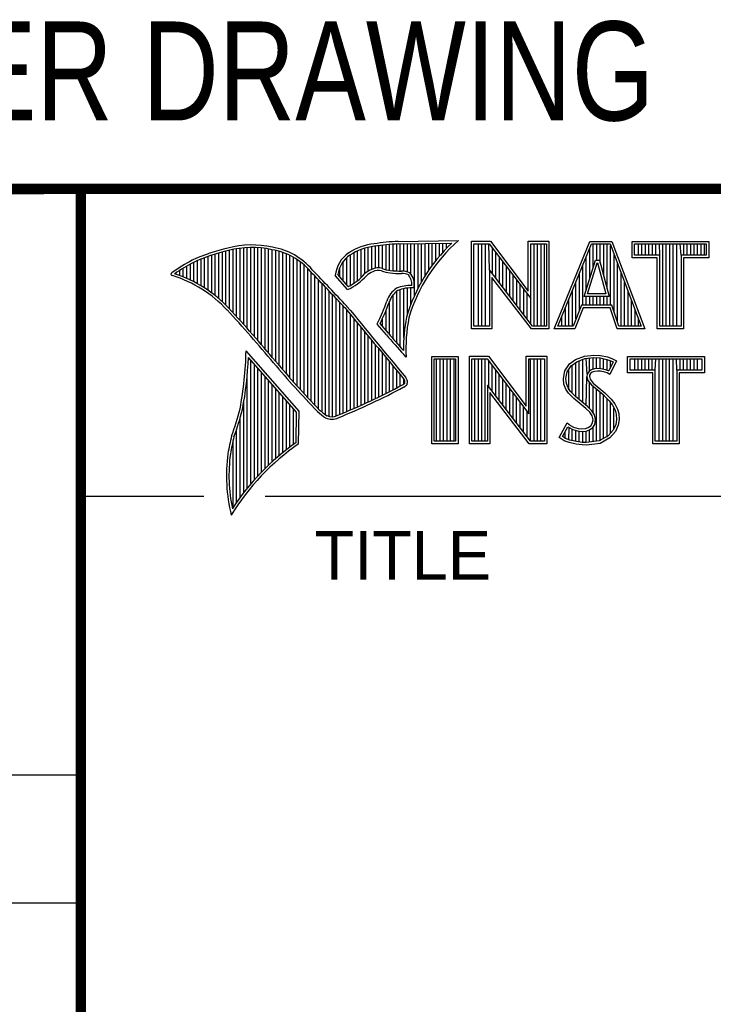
# Model space of a CAD drawing. Header units: inches. Extents: x 0 to 22, y 0 to 17.
# Tile 5 of 30: x 16.3 to 17.6, y 1.4 to 3.3. Entities that reach past the tile are written whole.
import ezdxf
from ezdxf.enums import TextEntityAlignment as Align

# ---------------------------------------------------------------- set-up
doc = ezdxf.new("R2010")
doc.units = ezdxf.units.IN
doc.header["$LTSCALE"] = 1.21
doc.header["$MEASUREMENT"] = 0
doc.layers.get('0').update_dxf_attribs({"linetype": 'CONTINUOUS'})
doc.styles.get("Standard").update_dxf_attribs({"font": 'txt', "width": 0.8})

msp = doc.modelspace()

# ---------------------------------------------------------------- linework, layer by layer
at = {"color": 2, "linetype": 'CONTINUOUS'}
for p, q in [((16.3737, 2.9596), (21.5037, 2.9596)), ((16.3737, 2.9596), (16.3737, 1.2496)), ((16.375, 2.96), (21.5, 2.96)), ((16.9742, 2.8027), (16.9742, 2.8536)), ((16.981, 2.8023), (16.981, 2.854)), ((16.9838, 2.8589), (17.0997, 2.8607)), ((16.9839, 2.8541), (17.087, 2.8557)), ((16.9879, 2.802), (16.9879, 2.8542)), ((16.9947, 2.8019), (16.9947, 2.8543)), ((17.0015, 2.8005), (17.0015, 2.8544)), ((17.0083, 2.7963), (17.0083, 2.8545)), ((17.0152, 2.755), (17.0152, 2.8546)), ((17.022, 2.7691), (17.022, 2.8547)), ((17.0288, 2.7817), (17.0288, 2.8548)), ((17.0357, 2.7931), (17.0357, 2.8549)), ((17.0425, 2.8035), (17.0425, 2.855)), ((17.0493, 2.8131), (17.0493, 2.8551)), ((17.0561, 2.822), (17.0561, 2.8552)), ((17.063, 2.8303), (17.063, 2.8553)), ((17.0698, 2.8381), (17.0698, 2.8554)), ((17.0766, 2.8454), (17.0766, 2.8555)), ((17.1243, 2.8592), (17.1609, 2.8592)), ((17.1243, 2.6915), (17.1243, 2.8592)), ((17.1291, 2.8543), (17.1585, 2.8543)), ((17.1291, 2.6963), (17.1291, 2.8543)), ((17.1381, 2.6963), (17.1381, 2.8543)), ((17.1447, 2.6963), (17.1447, 2.8543)), ((17.1514, 2.6963), (17.1514, 2.8543)), ((17.1589, 2.8042), (17.1581, 2.8543)), ((17.1585, 2.8543), (17.2383, 2.7492)), ((17.1609, 2.8592), (17.2334, 2.7636)), ((17.2334, 2.8592), (17.2732, 2.8592)), ((17.2334, 2.7636), (17.2334, 2.8592)), ((17.2383, 2.8543), (17.2684, 2.8543)), ((17.2383, 2.7492), (17.2383, 2.8543)), ((17.2449, 2.6963), (17.2449, 2.8543)), ((17.2515, 2.6963), (17.2515, 2.8543)), ((17.2582, 2.6963), (17.2582, 2.8543)), ((17.2649, 2.6963), (17.2649, 2.8543)), ((17.2684, 2.8543), (17.2684, 2.6963)), ((17.2732, 2.8592), (17.2732, 2.6915)), ((17.2831, 2.6915), (17.3516, 2.8591)), ((17.2903, 2.6964), (17.3548, 2.8542)), ((17.3516, 2.8591), (17.3938, 2.8591)), ((17.3548, 2.8542), (17.3905, 2.8542)), ((17.3583, 2.8098), (17.3583, 2.8542)), ((17.365, 2.8228), (17.365, 2.8542)), ((17.3717, 2.817), (17.3717, 2.8542)), ((17.3784, 2.7925), (17.3784, 2.8542)), ((17.385, 2.7679), (17.385, 2.8542)), ((17.3905, 2.8542), (17.4504, 2.6964)), ((17.3938, 2.8591), (17.4574, 2.6915)), ((17.4327, 2.8591), (17.5802, 2.8591)), ((17.4327, 2.8278), (17.4327, 2.8591)), ((17.4375, 2.8542), (17.5753, 2.8542)), ((17.4375, 2.8327), (17.4375, 2.8542)), ((17.4451, 2.8327), (17.4451, 2.8542)), ((17.4518, 2.8327), (17.4518, 2.8542)), ((17.4585, 2.8327), (17.4585, 2.8542)), ((17.4652, 2.8327), (17.4652, 2.8542)), ((17.4718, 2.8327), (17.4718, 2.8542)), ((17.4785, 2.8327), (17.4785, 2.8542)), ((17.4859, 2.8327), (17.4852, 2.8542)), ((17.4919, 2.6964), (17.4919, 2.8542)), ((17.4985, 2.6964), (17.4985, 2.8542)), ((17.5052, 2.6964), (17.5052, 2.8542)), ((17.5119, 2.6964), (17.5119, 2.8542)), ((17.5186, 2.6964), (17.5186, 2.8542)), ((17.5269, 2.8327), (17.5252, 2.8542)), ((17.5319, 2.8327), (17.5319, 2.8542)), ((17.5386, 2.8327), (17.5386, 2.8542)), ((17.5453, 2.8327), (17.5453, 2.8542)), ((17.5519, 2.8327), (17.5519, 2.8542)), ((17.5586, 2.8327), (17.5586, 2.8542)), ((17.5653, 2.8327), (17.5653, 2.8542)), ((17.572, 2.8327), (17.572, 2.8542)), ((17.5753, 2.8542), (17.5753, 2.8327)), ((17.5802, 2.8591), (17.5802, 2.8278)), ((16.6329, 2.7549), (16.6329, 2.8347)), ((16.6397, 2.7492), (16.6397, 2.8367)), ((16.6465, 2.7431), (16.6465, 2.8386)), ((16.6533, 2.7366), (16.6533, 2.8403)), ((16.6602, 2.7295), (16.6602, 2.8419)), ((16.667, 2.7221), (16.667, 2.8435)), ((16.6738, 2.7146), (16.6738, 2.8449)), ((16.6806, 2.707), (16.6806, 2.8459)), ((16.6875, 2.6995), (16.6875, 2.8467)), ((16.6943, 2.6918), (16.6943, 2.8472)), ((16.7011, 2.6841), (16.7011, 2.8474)), ((16.708, 2.6764), (16.708, 2.8474)), ((16.7148, 2.6685), (16.7148, 2.847)), ((16.7216, 2.6607), (16.7216, 2.8465)), ((16.7284, 2.6527), (16.7284, 2.8456)), ((16.7353, 2.6447), (16.7353, 2.8445)), ((16.7421, 2.6366), (16.7421, 2.8431)), ((16.7489, 2.6285), (16.7489, 2.8417)), ((16.7557, 2.6204), (16.7557, 2.84)), ((16.7626, 2.6125), (16.7626, 2.8378)), ((16.7694, 2.6046), (16.7694, 2.8352)), ((16.8991, 2.7788), (16.8991, 2.8375)), ((16.9059, 2.7837), (16.9059, 2.8408)), ((16.9128, 2.7896), (16.9128, 2.8436)), ((16.9196, 2.7966), (16.9196, 2.8459)), ((16.9264, 2.8018), (16.9264, 2.8477)), ((16.9332, 2.8053), (16.9332, 2.849)), ((16.9401, 2.8077), (16.9401, 2.8499)), ((16.9469, 2.8082), (16.9469, 2.8509)), ((16.9537, 2.8069), (16.9537, 2.8518)), ((16.9606, 2.8048), (16.9606, 2.8525)), ((16.9674, 2.8034), (16.9674, 2.8531)), ((17.1648, 2.7965), (17.1648, 2.8461)), ((17.1714, 2.7879), (17.1714, 2.8373)), ((17.3517, 2.7882), (17.3517, 2.8465)), ((17.3917, 2.7364), (17.3917, 2.851)), ((16.5919, 2.7815), (16.5919, 2.819)), ((16.5987, 2.7778), (16.5987, 2.8221)), ((16.6055, 2.7738), (16.6055, 2.8249)), ((16.6124, 2.7696), (16.6124, 2.8276)), ((16.6192, 2.765), (16.6192, 2.8301)), ((16.626, 2.7601), (16.626, 2.8325)), ((16.7762, 2.5968), (16.7762, 2.8321)), ((16.7831, 2.5891), (16.7831, 2.8284)), ((16.7899, 2.5815), (16.7899, 2.8242)), ((16.7967, 2.5739), (16.7967, 2.8193)), ((16.8786, 2.783), (16.8786, 2.8206)), ((16.8855, 2.7749), (16.8855, 2.8281)), ((16.8923, 2.7747), (16.8923, 2.8335)), ((17.1781, 2.7792), (17.1781, 2.8285)), ((17.1848, 2.7705), (17.1848, 2.8197)), ((17.3409, 2.7533), (17.3624, 2.8228)), ((17.345, 2.7666), (17.345, 2.8302)), ((17.3475, 2.7581), (17.3659, 2.8179)), ((17.3624, 2.8228), (17.3701, 2.8228)), ((17.3659, 2.8179), (17.3664, 2.8179)), ((17.3664, 2.8179), (17.3827, 2.7581)), ((17.3701, 2.8228), (17.389, 2.7533)), ((17.3984, 2.7232), (17.3984, 2.8334)), ((17.4051, 2.7034), (17.4051, 2.8158)), ((17.481, 2.8278), (17.4327, 2.8278)), ((17.4859, 2.8327), (17.4375, 2.8327)), ((17.481, 2.6915), (17.481, 2.8278)), ((17.4859, 2.6964), (17.4859, 2.8327)), ((17.5753, 2.8327), (17.5269, 2.8327)), ((17.5269, 2.8327), (17.5269, 2.6964)), ((17.5802, 2.8278), (17.5318, 2.8278)), ((17.5318, 2.8278), (17.5318, 2.6915)), ((16.5578, 2.796), (16.5578, 2.7989)), ((16.5646, 2.7936), (16.5646, 2.8033)), ((16.5714, 2.7909), (16.5714, 2.8075)), ((16.5782, 2.788), (16.5782, 2.8116)), ((16.5851, 2.7849), (16.5851, 2.8154)), ((16.8035, 2.5665), (16.8035, 2.8136)), ((16.8104, 2.5591), (16.8104, 2.807)), ((16.8172, 2.5519), (16.8172, 2.7996)), ((16.8718, 2.791), (16.8718, 2.8085)), ((17.2418, 2.6963), (17.1589, 2.8042)), ((17.1589, 2.8042), (17.1589, 2.6963)), ((17.1915, 2.7618), (17.1915, 2.8109)), ((17.1981, 2.7531), (17.1981, 2.8021)), ((17.3316, 2.7267), (17.3316, 2.7975)), ((17.3383, 2.7364), (17.3383, 2.8138)), ((17.4118, 2.6964), (17.4118, 2.7982)), ((16.824, 2.5447), (16.824, 2.7924)), ((16.8308, 2.5375), (16.8308, 2.7853)), ((16.8377, 2.5314), (16.8377, 2.7781)), ((16.8864, 2.7664), (16.8632, 2.7937)), ((16.8877, 2.7723), (16.8682, 2.7952)), ((17.2395, 2.6915), (17.1637, 2.7899)), ((17.1637, 2.7899), (17.1637, 2.6915)), ((17.2048, 2.7445), (17.2048, 2.7933)), ((17.2115, 2.7358), (17.2115, 2.7845)), ((17.325, 2.7101), (17.325, 2.7812)), ((17.4184, 2.6964), (17.4184, 2.7806)), ((16.8445, 2.5262), (16.8445, 2.7709)), ((16.8513, 2.523), (16.8513, 2.7637)), ((16.981, 2.664), (16.981, 2.7634)), ((16.9879, 2.6563), (16.9879, 2.7665)), ((16.9947, 2.6748), (16.9947, 2.7683)), ((17.0015, 2.7195), (17.0015, 2.7694)), ((17.0083, 2.7388), (17.0083, 2.7698)), ((17.2182, 2.7271), (17.2182, 2.7757)), ((17.2248, 2.7184), (17.2248, 2.7669)), ((17.3183, 2.6964), (17.3183, 2.7648)), ((17.4251, 2.6964), (17.4251, 2.763)), ((16.8581, 2.5224), (16.8581, 2.7565)), ((16.865, 2.5241), (16.865, 2.7493)), ((16.8718, 2.527), (16.8718, 2.7421)), ((16.9674, 2.6802), (16.9674, 2.7444)), ((16.9742, 2.672), (16.9742, 2.7568)), ((17.2315, 2.7098), (17.2315, 2.7581)), ((17.2382, 2.7011), (17.2383, 2.7492)), ((17.3116, 2.6964), (17.3116, 2.7485)), ((17.389, 2.7533), (17.3409, 2.7533)), ((17.345, 2.7364), (17.345, 2.7533)), ((17.3827, 2.7581), (17.3475, 2.7581)), ((17.3517, 2.7364), (17.3517, 2.7533)), ((17.3583, 2.7364), (17.3583, 2.7533)), ((17.365, 2.7364), (17.365, 2.7533)), ((17.3717, 2.7364), (17.3717, 2.7533)), ((17.3784, 2.7364), (17.3784, 2.7533)), ((17.385, 2.7364), (17.385, 2.7533)), ((17.4318, 2.6964), (17.4318, 2.7455)), ((16.8786, 2.5298), (16.8786, 2.7348)), ((16.8855, 2.5327), (16.8855, 2.727)), ((16.9606, 2.6882), (16.9606, 2.7266)), ((17.3049, 2.6964), (17.3049, 2.7322)), ((17.3356, 2.7364), (17.3195, 2.6964)), ((17.3388, 2.7316), (17.3228, 2.6915)), ((17.394, 2.7364), (17.3356, 2.7364)), ((17.3905, 2.7316), (17.3388, 2.7316)), ((17.4039, 2.6915), (17.3905, 2.7316)), ((17.4074, 2.6964), (17.394, 2.7364)), ((17.4385, 2.6964), (17.4385, 2.7279)), ((16.8923, 2.5356), (16.8923, 2.7187)), ((16.8991, 2.5385), (16.8991, 2.7104)), ((16.9059, 2.5415), (16.9059, 2.7022)), ((16.9537, 2.696), (16.9537, 2.7109)), ((17.2983, 2.6964), (17.2983, 2.7158)), ((17.4451, 2.6964), (17.4451, 2.7103)), ((16.9128, 2.5446), (16.9128, 2.6939)), ((16.9196, 2.5477), (16.9196, 2.6856)), ((16.9616, 2.6797), (16.9434, 2.7005)), ((16.9653, 2.6828), (16.9492, 2.7013)), ((17.1637, 2.6915), (17.1243, 2.6915)), ((17.1589, 2.6963), (17.1291, 2.6963)), ((17.2732, 2.6915), (17.2395, 2.6915)), ((17.2684, 2.6963), (17.2418, 2.6963)), ((17.3228, 2.6915), (17.2831, 2.6915)), ((17.3195, 2.6964), (17.2903, 2.6964)), ((17.4574, 2.6915), (17.4039, 2.6915)), ((17.4504, 2.6964), (17.4074, 2.6964)), ((17.5318, 2.6915), (17.481, 2.6915)), ((17.5269, 2.6964), (17.4859, 2.6964)), ((16.9264, 2.5508), (16.9264, 2.6774)), ((16.9332, 2.554), (16.9332, 2.6691)), ((16.7939, 2.533), (16.6919, 2.6489)), ((16.9401, 2.5573), (16.9401, 2.6608)), ((16.9469, 2.5606), (16.9469, 2.6526)), ((16.789, 2.5312), (16.6964, 2.6365)), ((16.7011, 2.3939), (16.7011, 2.6311)), ((16.9537, 2.5639), (16.9537, 2.6443)), ((16.9606, 2.5673), (16.9606, 2.6361)), ((16.9674, 2.5708), (16.9674, 2.6278)), ((16.999, 2.637), (16.9946, 2.6418)), ((17.0482, 2.6383), (17.0988, 2.6383)), ((17.0482, 2.4708), (17.0482, 2.6383)), ((17.0531, 2.6334), (17.0939, 2.6334)), ((17.0531, 2.4756), (17.0531, 2.6334)), ((17.0577, 2.4756), (17.0577, 2.6334)), ((17.0644, 2.4756), (17.0644, 2.6334)), ((17.071, 2.4756), (17.071, 2.6334)), ((17.0777, 2.4756), (17.0777, 2.6334)), ((17.0844, 2.4756), (17.0844, 2.6334)), ((17.0911, 2.4756), (17.0911, 2.6334)), ((17.0939, 2.6334), (17.0939, 2.4756)), ((17.0988, 2.6383), (17.0988, 2.4708)), ((17.1205, 2.6385), (17.1571, 2.6385)), ((17.1205, 2.4708), (17.1205, 2.6385)), ((17.1253, 2.6336), (17.1547, 2.6336)), ((17.1253, 2.4756), (17.1253, 2.6336)), ((17.1311, 2.4756), (17.1311, 2.6336)), ((17.1378, 2.4756), (17.1378, 2.6336)), ((17.1445, 2.4756), (17.1445, 2.6336)), ((17.1511, 2.4756), (17.1511, 2.6336)), ((17.1547, 2.6336), (17.2345, 2.5284)), ((17.1571, 2.6385), (17.2296, 2.5429)), ((17.1578, 2.5799), (17.1578, 2.6295)), ((17.2296, 2.6385), (17.2694, 2.6385)), ((17.2296, 2.5429), (17.2296, 2.6385)), ((17.2345, 2.6336), (17.2646, 2.6336)), ((17.2345, 2.5284), (17.2345, 2.6336)), ((17.2379, 2.4756), (17.2379, 2.6336)), ((17.2446, 2.4756), (17.2446, 2.6336)), ((17.2513, 2.4756), (17.2513, 2.6336)), ((17.2579, 2.4756), (17.2579, 2.6336)), ((17.2646, 2.6336), (17.2646, 2.4756)), ((17.2694, 2.6385), (17.2694, 2.4708)), ((17.3127, 2.6238), (17.3245, 2.6324)), ((17.3162, 2.6204), (17.3269, 2.6281)), ((17.3245, 2.6324), (17.3412, 2.639)), ((17.3269, 2.6281), (17.3424, 2.6343)), ((17.3314, 2.5555), (17.3314, 2.6299)), ((17.338, 2.5499), (17.338, 2.6326)), ((17.3412, 2.639), (17.3596, 2.641)), ((17.3424, 2.6343), (17.3597, 2.6362)), ((17.3466, 2.6041), (17.3447, 2.6345)), ((17.3514, 2.6103), (17.3514, 2.6353)), ((17.3581, 2.6135), (17.3581, 2.636)), ((17.3596, 2.641), (17.372, 2.6402)), ((17.3597, 2.6362), (17.3713, 2.6354)), ((17.3647, 2.6146), (17.3647, 2.6358)), ((17.3713, 2.6354), (17.3843, 2.6326)), ((17.3714, 2.6146), (17.3714, 2.6353)), ((17.372, 2.6402), (17.3856, 2.6373)), ((17.3781, 2.6134), (17.3781, 2.6339)), ((17.3843, 2.6326), (17.3921, 2.6299)), ((17.3848, 2.6117), (17.3848, 2.6324)), ((17.3856, 2.6373), (17.3939, 2.6344)), ((17.3966, 2.6278), (17.3879, 2.6106)), ((17.4031, 2.6301), (17.3899, 2.6036)), ((17.3914, 2.6176), (17.3914, 2.6301)), ((17.3921, 2.6299), (17.3966, 2.6278)), ((17.3939, 2.6344), (17.4031, 2.6301)), ((17.4242, 2.6383), (17.5717, 2.6383)), ((17.4242, 2.607), (17.4242, 2.6383)), ((17.429, 2.6334), (17.5669, 2.6334)), ((17.429, 2.6119), (17.429, 2.6334)), ((17.4382, 2.6119), (17.4382, 2.6334)), ((17.4448, 2.6119), (17.4448, 2.6334)), ((17.4515, 2.6119), (17.4515, 2.6334)), ((17.4582, 2.6119), (17.4582, 2.6334)), ((17.4649, 2.6119), (17.4649, 2.6334)), ((17.4716, 2.6119), (17.4716, 2.6334)), ((17.4774, 2.6119), (17.4782, 2.6334)), ((17.4849, 2.4756), (17.4849, 2.6334)), ((17.4916, 2.4756), (17.4916, 2.6334)), ((17.4983, 2.4756), (17.4983, 2.6334)), ((17.5049, 2.4756), (17.5049, 2.6334)), ((17.5116, 2.4756), (17.5116, 2.6334)), ((17.5185, 2.6119), (17.5183, 2.6334)), ((17.525, 2.6119), (17.525, 2.6334)), ((17.5316, 2.6119), (17.5316, 2.6334)), ((17.5383, 2.6119), (17.5383, 2.6334)), ((17.545, 2.6119), (17.545, 2.6334)), ((17.5517, 2.6119), (17.5517, 2.6334)), ((17.5583, 2.6119), (17.5583, 2.6334)), ((17.5669, 2.6334), (17.5669, 2.6119)), ((17.5717, 2.6383), (17.5717, 2.607)), ((16.708, 2.4018), (16.708, 2.6233)), ((16.7148, 2.4093), (16.7148, 2.6156)), ((16.7216, 2.4165), (16.7216, 2.6078)), ((16.9742, 2.5743), (16.9742, 2.6195)), ((16.981, 2.5778), (16.981, 2.6113)), ((17.1645, 2.5712), (17.1645, 2.6207)), ((17.1712, 2.5625), (17.1712, 2.6119)), ((17.3009, 2.5961), (17.3037, 2.6105)), ((17.3037, 2.6105), (17.3127, 2.6238)), ((17.3058, 2.5959), (17.3083, 2.6086)), ((17.3083, 2.6086), (17.3162, 2.6204)), ((17.3113, 2.5744), (17.3113, 2.6131)), ((17.318, 2.5677), (17.318, 2.6217)), ((17.3247, 2.561), (17.3247, 2.6265)), ((17.3497, 2.609), (17.3466, 2.6041)), ((17.3543, 2.6124), (17.3497, 2.609)), ((17.3565, 2.6079), (17.3533, 2.6056)), ((17.3604, 2.6142), (17.3543, 2.6124)), ((17.3614, 2.6094), (17.3565, 2.6079)), ((17.3664, 2.6148), (17.3604, 2.6142)), ((17.3665, 2.6099), (17.3614, 2.6094)), ((17.3726, 2.6145), (17.3664, 2.6148)), ((17.372, 2.6097), (17.3665, 2.6099)), ((17.3807, 2.6079), (17.372, 2.6097)), ((17.3819, 2.6126), (17.3726, 2.6145)), ((17.3853, 2.6065), (17.3807, 2.6079)), ((17.3873, 2.6109), (17.3819, 2.6126)), ((17.3879, 2.6106), (17.3873, 2.6109)), ((17.4774, 2.6119), (17.429, 2.6119)), ((17.4774, 2.4756), (17.4774, 2.6119)), ((17.5669, 2.6119), (17.5185, 2.6119)), ((17.5185, 2.6119), (17.5185, 2.4756)), ((16.6943, 2.3857), (16.6943, 2.603)), ((16.7284, 2.4233), (16.7284, 2.6001)), ((16.7353, 2.4299), (16.7353, 2.5923)), ((16.9879, 2.5814), (16.9879, 2.603)), ((16.9947, 2.5853), (16.9947, 2.5948)), ((17.1778, 2.5539), (17.1778, 2.6031)), ((17.1845, 2.5452), (17.1845, 2.5943)), ((17.302, 2.5852), (17.3009, 2.5961)), ((17.3068, 2.5863), (17.3058, 2.5959)), ((17.3447, 2.5443), (17.3461, 2.5993)), ((17.3466, 2.6041), (17.3461, 2.5993)), ((17.3461, 2.5993), (17.3477, 2.5922)), ((17.3477, 2.5922), (17.3547, 2.5835)), ((17.3513, 2.6025), (17.351, 2.5996)), ((17.351, 2.5996), (17.3521, 2.5944)), ((17.3533, 2.6056), (17.3513, 2.6025)), ((17.3521, 2.5944), (17.3582, 2.5869)), ((17.3899, 2.6036), (17.3853, 2.6065)), ((17.4726, 2.607), (17.4242, 2.607)), ((17.4726, 2.4708), (17.4726, 2.607)), ((17.5717, 2.607), (17.5233, 2.607)), ((17.5233, 2.607), (17.5233, 2.4708)), ((16.7421, 2.4363), (16.7421, 2.5846)), ((16.7489, 2.4424), (16.7489, 2.5768)), ((17.238, 2.4756), (17.1551, 2.5834)), ((17.1551, 2.5834), (17.1551, 2.4756)), ((17.1912, 2.5365), (17.1912, 2.5855)), ((17.1979, 2.5278), (17.1979, 2.5767)), ((17.3058, 2.5754), (17.302, 2.5852)), ((17.3109, 2.5679), (17.3058, 2.5754)), ((17.3101, 2.5777), (17.3068, 2.5863)), ((17.3147, 2.571), (17.3101, 2.5777)), ((17.3243, 2.5614), (17.3147, 2.571)), ((17.3514, 2.5381), (17.3514, 2.5876)), ((17.3547, 2.5835), (17.3771, 2.5649)), ((17.3581, 2.5298), (17.3581, 2.5807)), ((17.3582, 2.5869), (17.3804, 2.5685)), ((17.3647, 2.4755), (17.3647, 2.5752)), ((16.7557, 2.4482), (16.7557, 2.569)), ((16.7626, 2.4538), (16.7626, 2.5613)), ((16.7694, 2.4592), (16.7694, 2.5535)), ((17.2356, 2.4708), (17.1599, 2.5692)), ((17.1599, 2.5692), (17.1599, 2.4708)), ((17.2045, 2.5192), (17.2045, 2.5679)), ((17.2112, 2.5105), (17.2112, 2.5591)), ((17.3153, 2.5636), (17.3109, 2.5679)), ((17.321, 2.5578), (17.3153, 2.5636)), ((17.3441, 2.5385), (17.321, 2.5578)), ((17.3474, 2.5421), (17.3243, 2.5614)), ((17.3714, 2.4763), (17.3714, 2.5696)), ((17.3771, 2.5649), (17.383, 2.559)), ((17.3781, 2.4808), (17.3781, 2.5639)), ((17.3804, 2.5685), (17.3864, 2.5624)), ((17.383, 2.559), (17.3888, 2.5529)), ((17.3848, 2.4834), (17.3848, 2.5571)), ((17.3864, 2.5624), (17.3925, 2.5561)), ((17.3888, 2.5529), (17.3953, 2.5446)), ((17.3925, 2.5561), (17.3994, 2.5472)), ((16.6875, 2.377), (16.6875, 2.5502)), ((16.7762, 2.4644), (16.7762, 2.5458)), ((16.7831, 2.4694), (16.7831, 2.538)), ((16.7927, 2.4704), (16.7939, 2.533)), ((17.2179, 2.5018), (17.2179, 2.5503)), ((17.2246, 2.4931), (17.2246, 2.5415)), ((17.2312, 2.4844), (17.2312, 2.5327)), ((17.3516, 2.5311), (17.3441, 2.5385)), ((17.3554, 2.5341), (17.3474, 2.5421)), ((17.3604, 2.5261), (17.3554, 2.5341)), ((17.3914, 2.4908), (17.3914, 2.5495)), ((17.3953, 2.5446), (17.4001, 2.535)), ((17.3981, 2.4982), (17.3981, 2.5389)), ((17.3994, 2.5472), (17.4046, 2.5368)), ((17.4001, 2.535), (17.4024, 2.5275)), ((17.4046, 2.5368), (17.4072, 2.5285)), ((16.6806, 2.368), (16.6806, 2.52)), ((16.788, 2.4729), (16.789, 2.5312)), ((17.3559, 2.5241), (17.3516, 2.5311)), ((17.3579, 2.5169), (17.3559, 2.5241)), ((17.3565, 2.5097), (17.3579, 2.5169)), ((17.3629, 2.5171), (17.3604, 2.5261)), ((17.3611, 2.5079), (17.3629, 2.5171)), ((17.4031, 2.5174), (17.4016, 2.5077)), ((17.4024, 2.5275), (17.4031, 2.5174)), ((17.408, 2.5172), (17.4063, 2.5063)), ((17.4072, 2.5285), (17.408, 2.5172)), ((16.6738, 2.3584), (16.6738, 2.4982)), ((17.2931, 2.483), (17.3081, 2.5106)), ((17.2995, 2.4845), (17.3097, 2.5034)), ((17.3081, 2.5106), (17.3144, 2.506)), ((17.3097, 2.5034), (17.3119, 2.5018)), ((17.3113, 2.478), (17.3119, 2.5018)), ((17.3119, 2.5018), (17.3189, 2.4983)), ((17.3144, 2.506), (17.3207, 2.5028)), ((17.318, 2.4765), (17.318, 2.4986)), ((17.3189, 2.4983), (17.328, 2.4952)), ((17.3207, 2.5028), (17.3291, 2.5)), ((17.3247, 2.475), (17.3247, 2.4963)), ((17.328, 2.4952), (17.3365, 2.4942)), ((17.3291, 2.5), (17.3366, 2.4991)), ((17.3314, 2.474), (17.3314, 2.4948)), ((17.3365, 2.4942), (17.3446, 2.4949)), ((17.3366, 2.4991), (17.3435, 2.4997)), ((17.3435, 2.4997), (17.3487, 2.5017)), ((17.3446, 2.4949), (17.351, 2.4974)), ((17.3447, 2.4728), (17.3447, 2.4949)), ((17.3487, 2.5017), (17.3536, 2.5051)), ((17.351, 2.4974), (17.3572, 2.5017)), ((17.3514, 2.4737), (17.3514, 2.4975)), ((17.3536, 2.5051), (17.3565, 2.5097)), ((17.3572, 2.5017), (17.3611, 2.5079)), ((17.3581, 2.4746), (17.3581, 2.5024)), ((17.3967, 2.4966), (17.3868, 2.4857)), ((17.4016, 2.5077), (17.3967, 2.4966)), ((17.4063, 2.5063), (17.4008, 2.4939)), ((16.667, 2.3482), (16.667, 2.477)), ((17.0939, 2.4756), (17.0531, 2.4756)), ((17.1551, 2.4756), (17.1253, 2.4756)), ((17.2646, 2.4756), (17.238, 2.4756)), ((17.3026, 2.4766), (17.2931, 2.483)), ((17.3049, 2.4809), (17.2995, 2.4845)), ((17.3118, 2.4729), (17.3026, 2.4766)), ((17.3047, 2.481), (17.3047, 2.4941)), ((17.3132, 2.4775), (17.3049, 2.4809)), ((17.3262, 2.4748), (17.3132, 2.4775)), ((17.338, 2.473), (17.338, 2.494)), ((17.3699, 2.4761), (17.345, 2.4729)), ((17.3868, 2.4857), (17.3699, 2.4761)), ((17.3899, 2.4818), (17.3714, 2.4714)), ((17.4008, 2.4939), (17.3899, 2.4818)), ((17.5185, 2.4756), (17.4774, 2.4756)), ((17.0988, 2.4708), (17.0482, 2.4708)), ((17.1599, 2.4708), (17.1205, 2.4708)), ((17.2694, 2.4708), (17.2356, 2.4708)), ((17.3254, 2.47), (17.3118, 2.4729)), ((17.3369, 2.4683), (17.3254, 2.47)), ((17.3373, 2.4731), (17.3262, 2.4748)), ((17.3452, 2.468), (17.3369, 2.4683)), ((17.345, 2.4729), (17.3373, 2.4731)), ((17.3714, 2.4714), (17.3452, 2.468)), ((17.5233, 2.4708), (17.4726, 2.4708)), ((16.375, 2.37), (16.6109, 2.37)), ((16.7288, 2.37), (21.5, 2.37)), ((13.61, 1.835), (16.375, 1.835)), ((16.375, 1.5888), (13.61, 1.5888))]:
    msp.add_line(p, q, dxfattribs=at)
at = {"color": 7, "linetype": 'CONTINUOUS', "const_width": 0.02}
for points in [[(13.6, 2.9595), (21.5, 2.96)], [(16.375, 2.96), (16.375, 0.5)]]:
    msp.add_lwpolyline(points, dxfattribs=at)
at = {"color": 2, "linetype": 'CONTINUOUS'}
for centre, radius, start, end in [((16.9502, 2.7423), 0.1128, 96.3009, 123.1685), ((17.0005, 2.4511), 0.4082, 92.3475, 98.8367), ((17.0005, 2.4511), 0.4034, 92.3569, 98.8525), ((17.308, 2.6221), 0.3216, 133.4014, 163.4571), ((17.308, 2.6221), 0.3168, 131.1193, 163.4132), ((16.7315, 2.5144), 0.3399, 102.6162, 114.8514), ((16.7315, 2.5144), 0.3351, 102.5989, 114.8296), ((16.7034, 2.6747), 0.1775, 77.2819, 105.0682), ((16.7034, 2.6747), 0.1727, 77.2314, 105.1003), ((16.7222, 2.7226), 0.1221, 40.1653, 80.8429), ((16.7222, 2.7226), 0.1269, 40.2333, 80.7735), ((16.923, 2.7875), 0.0602, 125.032, 174.0466), ((16.9502, 2.7423), 0.108, 96.2443, 123.1259), ((16.7759, 2.4698), 0.3996, 117.9347, 124.5691), ((16.7759, 2.4698), 0.3948, 117.954, 124.0374), ((16.923, 2.7875), 0.0554, 125.1142, 171.9572), ((16.5507, 2.7963), 0.00298, 121.3543, 265.8048), ((16.4772, 2.5601), 0.2493, 43.1664, 71.8497), ((9.1994, -4.4938), 10.5463, 43.2461, 43.76704), ((9.199, -4.4944), 10.5518, 43.24607, 43.76701), ((16.9517, 2.7612), 0.0478, 112.9196, 132.2699), ((16.9517, 2.7612), 0.043, 112.6662, 131.9321), ((16.9455, 2.7813), 0.0269, 72.6128, 117.3853), ((16.9455, 2.7813), 0.0221, 72.9381, 117.8635), ((16.977, 2.8697), 0.0718, 249.5515, 263.1636), ((16.977, 2.8697), 0.067, 249.4455, 263.1373), ((16.9944, 3.0501), 0.253, 264.1107, 269.1006), ((16.9944, 3.0501), 0.2482, 264.1189, 269.068), ((16.9917, 2.7681), 0.0339, 64.4685, 92.2537), ((16.9917, 2.7681), 0.0291, 66.3231, 92.5053), ((16.9825, 2.7769), 0.0323, 347.1178, 42.4037), ((16.4773, 2.5601), 0.2445, 43.1672, 72.5708), ((16.8429, 2.8642), 0.107, 293.9928, 318.4439), ((16.8429, 2.8642), 0.1022, 295.9966, 318.5916), ((16.9825, 2.7769), 0.0275, 355.2987, 40.4494), ((17.0047, 2.732), 0.0441, 122.6948, 163.4996), ((17.0047, 2.732), 0.0393, 123.3496, 163.7165), ((17.0094, 2.698), 0.0767, 89.6565, 111.8738), ((17.0094, 2.698), 0.0719, 86.3769, 111.5054), ((16.5488, 2.8964), 0.4406, 333.6063, 339.8409), ((16.5488, 2.8963), 0.4454, 334.022, 339.8635), ((14.6645, 0.8858), 2.7122, 39.9143, 42.7655), ((14.6639, 0.8852), 2.7178, 39.9159, 42.7668), ((117.205, 85.4976), 130.0576, 219.522219, 219.6006), ((117.1292, 85.4341), 129.954, 219.521832, 219.600442), ((17.3248, 2.6518), 0.3309, 169.2392, 180.3763), ((17.3248, 2.6518), 0.3261, 169.2807, 182.6075), ((17.5234, 3.1364), 0.724, 219.1087, 223.0885), ((17.5234, 3.1364), 0.7192, 219.1032, 222.5932), ((16.0461, 2.6599), 0.6459, 349.0852, 359.0204), ((16.0461, 2.6599), 0.6507, 349.0758, 357.94), ((18.1343, 3.7937), 1.8102, 220.042, 224.0069), ((18.1342, 3.7937), 1.815, 220.0434, 224.0127), ((16.9709, 2.5786), 0.0288, 26.3697, 33.9), ((16.9687, 2.5899), 0.028, 353.6797, 3.043), ((16.9709, 2.5786), 0.0336, 24.6866, 34.3242), ((16.9687, 2.5899), 0.0328, 350.4758, 4.7759), ((16.3916, 3.7016), 1.269, 291.9871, 298.2491), ((16.3917, 3.7016), 1.2737, 291.9984, 298.2504), ((16.98, 2.6057), 0.0252, 299.2501, 311.2614), ((16.98, 2.6057), 0.03, 299.1847, 314.8198), ((16.2632, 2.6388), 0.4292, 339.0712, 346.3669), ((16.2632, 2.6388), 0.434, 339.1085, 346.381), ((16.9079, 2.6176), 0.116, 227.0911, 236.9191), ((16.9079, 2.6176), 0.1112, 227.1627, 236.7917), ((16.8565, 2.5437), 0.0261, 242.8484, 298.0511), ((16.8565, 2.5437), 0.0213, 243.4913, 298.7009), ((17.0658, 2.3848), 0.4141, 165.9359, 170.6858), ((17.0658, 2.3848), 0.4093, 165.9761, 170.6762), ((17.0508, 2.0969), 0.454, 124.6428, 148.5563), ((17.0508, 2.0969), 0.4588, 124.9509, 147.098), ((16.9723, 2.4095), 0.318, 172.3562, 193.7958), ((16.9723, 2.4095), 0.3132, 172.3688, 191.6866)]:
    msp.add_arc(centre, radius, start, end, dxfattribs=at)

# ---------------------------------------------------------------- texts
at = {"color": 7, "linetype": 'CONTINUOUS', "width": 0.8}
msp.add_text('CUSTOMER DRAWING', height=0.19, dxfattribs=at).set_placement((16.3742, 3.0911), align=Align.CENTER)
at = {"color": 2, "linetype": 'CONTINUOUS'}
msp.add_text('TITLE', height=0.093, dxfattribs=at).set_placement((16.8235, 2.21))

doc.saveas('drawing.dxf')
